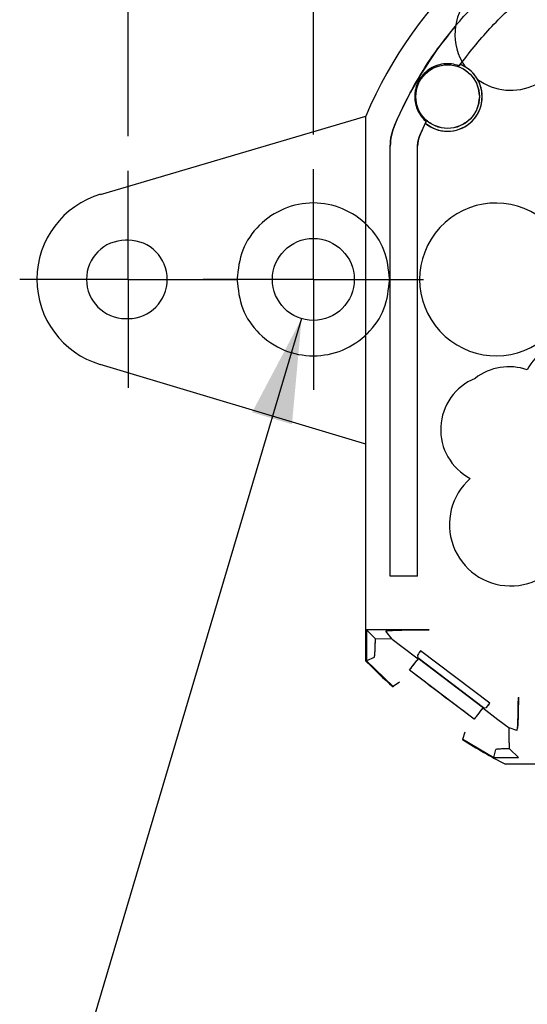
# Model space of a CAD drawing. Header units: inches. Extents: x 0.2 to 11, y 0 to 8.2.
# Tile 10 of 24: x 0.6 to 1.4, y 4.7 to 6.1. Entities that reach past the tile are written whole.
import ezdxf

# ---------------------------------------------------------------- set-up
doc = ezdxf.new("R2010")
doc.units = ezdxf.units.IN
doc.header["$MEASUREMENT"] = 0
doc.linetypes.add('SLD-Center', pattern=[0.75, 0.6, -0.05, 0.05, -0.05])
doc.linetypes.add('SLD-Solid', pattern=[0])
doc.layers.add('CENTER', color=40, linetype='SLD-Center')
doc.layers.add('DIMENSIONS', color=140, linetype='SLD-Solid', lineweight=25)
doc.styles.add('SLDTEXTSTYLE0', font='GOTHIC.TTF', dxfattribs={"width": 0.913})
doc.dimstyles.new('SLDDIMSTYLE1', dxfattribs={"dimtxt": 0.125, "dimasz": 0.15, "dimexe": 0, "dimexo": 0.0625, "dimgap": 0.03125, "dimtad": 0, "dimtih": 1, "dimtoh": 1, "dimrnd": 1e-09, "dimzin": 12, "dimdsep": 46, "dimtxsty": 'SLDTEXTSTYLE0', "dimsah": 1, "dimcen": 0.09, "dimadec": 0, "dimazin": 3, "dimtfac": 1, "dimtofl": 0, "dimtmove": 0, "dimatfit": 3, "dimfxl": 0, "dimfrac": 2, "dimtolj": 1, "dimtzin": 12, "dimarcsym": 0})
doc.dimstyles.new('SLDDIMSTYLE2', dxfattribs={"dimtxt": 0.125, "dimasz": 0.15, "dimexe": 0, "dimexo": 0.0625, "dimgap": 0.03125, "dimtad": 0, "dimtih": 1, "dimtoh": 1, "dimrnd": 1e-09, "dimdsep": 46, "dimtxsty": 'SLDTEXTSTYLE0', "dimsah": 1, "dimcen": 0, "dimadec": 0, "dimazin": 2, "dimtfac": 1, "dimtofl": 0, "dimtmove": 0, "dimatfit": 3, "dimfxl": 0, "dimfrac": 2, "dimtolj": 1, "dimtzin": 12, "dimarcsym": 0})

# ---------------------------------------------------------------- blocks, each defined once
blk = doc.blocks.new('_D')
at = {"layer": 'DIMENSIONS'}
for p, q in [((0.7922, 5.9183), (0.7922, 7.2111)), ((2.604, 5.9183), (2.604, 7.2111)), ((0.7922, 7.0861), (1.3887, 7.0861)), ((1.5364, 7.0852), (1.4984, 7.0852)), ((1.4984, 7.0852), (1.4984, 6.8867)), ((1.8597, 7.0852), (1.8978, 7.0852)), ((1.8978, 7.0852), (1.8978, 6.8867)), ((2.604, 7.0861), (2.0074, 7.0861)), ((1.4984, 6.8867), (1.5364, 6.8867)), ((1.8978, 6.8867), (1.8597, 6.8867))]:
    blk.add_line(p, q, dxfattribs=at)
for points in [[(0.7922, 7.0861), (0.9422, 7.0561), (0.9422, 7.1161)], [(2.604, 7.0861), (2.454, 7.1161), (2.454, 7.0561)]]:
    blk.add_solid(points, dxfattribs=at)
at = {"layer": 'DIMENSIONS', "char_height": 0.125, "attachment_point": 1, "style": 'SLDTEXTSTYLE0'}
for s, insert in [('1.81', (1.5364, 7.2702)), ('46.0', (1.5364, 7.0464))]:
    blk.add_mtext(s, dxfattribs=dict(at, insert=insert))
blk = doc.blocks.new('_D_1')
at = {"layer": 'DIMENSIONS'}
for p, q in [((1.0595, 5.9208), (1.0595, 6.7054)), ((2.3367, 5.9208), (2.3367, 6.7054)), ((1.0595, 6.5804), (1.3887, 6.5804)), ((1.5364, 6.5795), (1.4984, 6.5795)), ((1.4984, 6.5795), (1.4984, 6.381)), ((1.8597, 6.5795), (1.8978, 6.5795)), ((1.8978, 6.5795), (1.8978, 6.381)), ((2.3367, 6.5804), (2.0074, 6.5804)), ((1.4984, 6.381), (1.5364, 6.381)), ((1.8978, 6.381), (1.8597, 6.381))]:
    blk.add_line(p, q, dxfattribs=at)
for points in [[(1.0595, 6.5804), (1.2095, 6.5504), (1.2095, 6.6104)], [(2.3367, 6.5804), (2.1867, 6.6104), (2.1867, 6.5504)]]:
    blk.add_solid(points, dxfattribs=at)
at = {"layer": 'DIMENSIONS', "char_height": 0.125, "attachment_point": 1, "style": 'SLDTEXTSTYLE0'}
for s, insert in [('1.28', (1.5364, 6.7645)), ('32.4', (1.5364, 6.5407))]:
    blk.add_mtext(s, dxfattribs=dict(at, insert=insert))
blk = doc.blocks.new('SW_SYMBOL_HOLE_DEPTH')
at = {"layer": 'DIMENSIONS', "color": 0}
for p, q in [((0, 34.45), (31.5, 34.45)), ((15.75, 34.45), (15.75, 2.95)), ((3.94, 21.85), (15.75, 2.95)), ((27.56, 21.85), (15.75, 2.95))]:
    blk.add_line(p, q, dxfattribs=at)
blk = doc.blocks.new('_D_2')
at = {"layer": 'DIMENSIONS'}
for p, q in [((1.0426, 5.6552), (0.6541, 4.3497)), ((1.7986, 4.5748), (1.7605, 4.5748)), ((1.7605, 4.5748), (1.7605, 4.3764)), ((2.0295, 4.5748), (2.0676, 4.5748)), ((2.0676, 4.5748), (2.0676, 4.3764)), ((1.7605, 4.3764), (1.7986, 4.3764)), ((2.0676, 4.3764), (2.0295, 4.3764)), ((0.6541, 4.3497), (0.9041, 4.3497))]:
    blk.add_line(p, q, dxfattribs=at)
blk.add_solid([(1.0426, 5.6552), (0.9711, 5.52), (1.0286, 5.5028)], dxfattribs=at)
at = {"layer": 'DIMENSIONS', "xscale": 0.00405556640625, "yscale": 0.00405556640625, "zscale": 0.00405556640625}
blk.add_blockref('SW_SYMBOL_HOLE_DEPTH', (1.7638, 4.1673), dxfattribs=at)
at = {"layer": 'DIMENSIONS', "char_height": 0.125, "attachment_point": 1, "style": 'SLDTEXTSTYLE0'}
for s, insert in [('2X ', (0.9705, 4.5361)), ('%%c', (1.2106, 4.5341)), ('0.12', (1.3991, 4.5361)), ('3.0', (1.7986, 4.5361)), (' THRU', (2.1057, 4.5361)), ('0.22[5.6]', (1.0926, 4.3116)), ('0.07[1.8]', (1.9424, 4.3116)), ('%%c', (0.9041, 4.3097))]:
    blk.add_mtext(s, dxfattribs=dict(at, insert=insert))
blk = doc.blocks.new('SW_CENTERMARKSYMBOL_2')
at = {"layer": 'CENTER', "color": 0}
for p, q in [((0, 0.1), (0, 0.1565)), ((0, 0), (0, 0.1)), ((-0.1, 0), (-0.1565, 0)), ((0, 0), (-0.1, 0)), ((0, 0), (0, -0.1)), ((0, 0), (0.1, 0)), ((0.1, 0), (0.1565, 0)), ((0, -0.1), (0, -0.1565))]:
    blk.add_line(p, q, dxfattribs=at)
blk = doc.blocks.new('SW_CENTERMARKSYMBOL_3')
at = {"layer": 'CENTER', "color": 0}
for p, q in [((0, 0.1), (0, 0.1591)), ((0, 0), (0, 0.1)), ((-0.1, 0), (-0.1591, 0)), ((0, 0), (-0.1, 0)), ((0, 0), (0, -0.1)), ((0, 0), (0.1, 0)), ((0.1, 0), (0.1591, 0)), ((0, -0.1), (0, -0.1591))]:
    blk.add_line(p, q, dxfattribs=at)

msp = doc.modelspace()

# ---------------------------------------------------------------- linework, layer by layer
for p, q in [((0.7525, 5.8345), (1.1353, 5.9472)), ((1.1353, 5.1613), (1.1353, 5.9472)), ((1.2131, 5.9193), (1.2223, 5.9396)), ((1.1705, 5.2837), (1.1705, 5.9038)), ((1.2099, 5.2837), (1.2099, 5.9038)), ((0.7922, 5.7683), (0.7886, 5.7683)), ((0.7886, 5.6553), (0.7922, 5.6553)), ((1.1353, 5.4739), (0.7518, 5.5892)), ((1.1353, 5.1613), (1.1353, 5.4739)), ((1.2099, 5.2837), (1.1705, 5.2837)), ((1.136, 5.2064), (1.1491, 5.1933)), ((1.2268, 5.2064), (1.136, 5.2064)), ((1.136, 5.2064), (1.136, 5.1616)), ((1.136, 5.2064), (1.136, 5.1616)), ((1.1731, 5.193), (1.1643, 5.2044)), ((1.1731, 5.193), (1.1491, 5.1933)), ((1.1731, 5.193), (1.1491, 5.1933)), ((1.1731, 5.193), (1.1871, 5.1824)), ((1.1731, 5.193), (1.1871, 5.1824)), ((1.1871, 5.1824), (1.2107, 5.1644)), ((1.3142, 5.1003), (1.2142, 5.176)), ((1.1745, 5.1239), (1.1353, 5.1613)), ((1.1474, 5.1663), (1.136, 5.1616)), ((1.1474, 5.1663), (1.136, 5.1616)), ((1.136, 5.1616), (1.1749, 5.1245)), ((1.2107, 5.1644), (1.209, 5.1621)), ((1.21, 5.1698), (1.2105, 5.1657)), ((1.3053, 5.0939), (1.2105, 5.1657)), ((1.2106, 5.1655), (1.305, 5.0938)), ((1.2107, 5.1644), (1.2106, 5.1655)), ((1.2918, 5.0775), (1.1984, 5.1482)), ((1.184, 5.1306), (1.1749, 5.1245)), ((1.184, 5.1306), (1.1749, 5.1245)), ((1.1749, 5.1245), (1.1745, 5.1239)), ((1.1749, 5.1245), (1.1745, 5.1239)), ((1.304, 5.0937), (1.3023, 5.0915)), ((1.305, 5.0938), (1.304, 5.0937)), ((1.304, 5.0937), (1.3259, 5.0771)), ((1.3053, 5.0939), (1.3093, 5.0944)), ((1.3259, 5.0771), (1.342, 5.0649)), ((1.3259, 5.0771), (1.342, 5.0649)), ((1.2754, 5.0485), (1.2788, 5.0589)), ((1.2754, 5.0485), (1.2788, 5.0589)), ((1.3534, 5.061), (1.342, 5.0649)), ((1.275, 5.0479), (1.2754, 5.0485)), ((1.275, 5.0479), (1.2754, 5.0485)), ((1.2754, 5.0485), (1.3199, 5.0221)), ((1.3199, 5.0221), (1.3229, 5.0335)), ((1.3199, 5.0221), (1.3229, 5.0335)), ((1.3426, 5.0348), (1.3554, 5.0221)), ((1.3199, 5.0221), (1.3554, 5.0221)), ((1.3199, 5.0221), (1.3554, 5.0221)), ((1.4042, 5.0123), (1.3368, 5.0123)), ((2.0593, 5.0123), (1.3368, 5.0123))]:
    msp.add_line(p, q)
for centre, radius in [((1.2532, 5.9755), 0.0459), ((1.0595, 5.7118), 0.0591)]:
    msp.add_circle(centre, radius)
for centre, radius, start, end in [((1.6981, 5.7118), 0.6101, 105.8805, 157.3028), ((1.3445, 6.0653), 0.0807, 98.539, 171.461), ((1.3445, 6.0653), 0.0807, 233.555, 60.6851), ((1.6981, 5.7118), 0.5669, 139.8531, 156.8319), ((1.3445, 6.0653), 0.0807, 171.461, 209.3149), ((1.6981, 5.7118), 0.5276, 143.4698, 144.2625), ((1.3445, 6.0653), 0.0807, 209.3149, 215.4486), ((1.2532, 5.9755), 0.05, 59.2157, 68.5915), ((1.2532, 5.9755), 0.05, 29.7879, 59.2157), ((1.2532, 5.9755), 0.0474, 149.6355, 229.2598), ((1.2532, 5.9755), 0.05, 230.0794, 29.7879), ((1.6981, 5.7118), 0.5276, 154.4084, 156.8319), ((1.2493, 5.9038), 0.0787, 156.8319, 180), ((1.2493, 5.9038), 0.0394, 156.8319, 180), ((0.7886, 5.7118), 0.128, 106.399, 253.2565), ((1.3231, 5.7118), 0.1102, 51.8414, 308.1586), ((0.7886, 5.7118), 0.0565, 90, 270), ((0.7922, 5.7118), 0.0565, 270, 90), ((1.4252, 5.5543), 0.063, 117.8115, 154.6671), ((1.3418, 5.5061), 0.0797, 70.564, 127.805), ((1.323, 5.4952), 0.0797, 112.195, 242.2774), ((1.3445, 5.3582), 0.0886, 131.4116, 337.5847), ((1.6981, 5.7118), 0.7872, 224.3623, 228.3083), ((1.6981, 5.7118), 0.7865, 224.3832, 228.3043), ((1.6981, 5.7118), 0.7872, 237.4876, 242.6845), ((1.6981, 5.7118), 0.7865, 237.4916, 241.2654)]:
    msp.add_arc(centre, radius, start, end)
for centre, major_axis, ratio, start_param, end_param in [((1.2295, 5.2044), (0.0652, -0.0001), 0.03162, 1.612566, 3.165909), ((1.2337, 5.2012), (0.0237, 0.0314), 0.017455, 2.51341, 3.124114), ((1.333, 5.1258), (0.0237, 0.0314), 0.017455, 3.15902, 3.777813), ((1.3533, 5.1104), (-0.0001, 0.0494), 0.04171, 3.127326, 4.680669)]:
    msp.add_ellipse(centre, major_axis=major_axis, ratio=ratio, start_param=start_param, end_param=end_param)
for points in [[(1.1769, 5.9348), (1.1875, 5.9573), (1.2088, 6.0024), (1.2518, 6.0637), (1.3014, 6.1198), (1.3402, 6.151), (1.3596, 6.1666)], [(1.2699, 6.0199), (1.2842, 6.0382), (1.3128, 6.0748), (1.3641, 6.1225), (1.4027, 6.1484), (1.422, 6.1613)], [(1.2699, 6.0199), (1.2662, 6.021), (1.2589, 6.0232), (1.2473, 6.023), (1.2361, 6.0203), (1.226, 6.0149), (1.2173, 6.0072), (1.2108, 5.9977), (1.2066, 5.987), (1.2061, 5.9794), (1.2058, 5.9755)], [(1.2073, 5.9755), (1.208, 5.9815), (1.2094, 5.9936), (1.22, 6.0088), (1.2352, 6.019), (1.2532, 6.0226), (1.2712, 6.019), (1.2864, 6.0088), (1.297, 5.9936), (1.2984, 5.9815), (1.2991, 5.9755)], [(1.3032, 5.9755), (1.3028, 5.9805), (1.3019, 5.9905), (1.295, 6.0041), (1.2849, 6.0154), (1.2759, 6.0199), (1.2714, 6.0221)], [(1.2058, 5.9755), (1.206, 5.9721), (1.2064, 5.9654), (1.2098, 5.9557), (1.215, 5.9468), (1.2198, 5.942), (1.2223, 5.9396)], [(1.2991, 5.9755), (1.2984, 5.9695), (1.297, 5.9575), (1.2864, 5.9423), (1.2712, 5.9321), (1.2532, 5.9285), (1.2352, 5.9321), (1.22, 5.9423), (1.2094, 5.9575), (1.208, 5.9695), (1.2073, 5.9755)], [(1.2211, 5.9372), (1.225, 5.9345), (1.2327, 5.929), (1.2467, 5.9253), (1.2609, 5.9255), (1.2746, 5.9296), (1.2866, 5.9375), (1.2959, 5.9483), (1.302, 5.9614), (1.3028, 5.9708), (1.3032, 5.9755)], [(1.1705, 5.9038), (1.1708, 5.9092), (1.1713, 5.9198), (1.175, 5.9298), (1.1769, 5.9348)], [(1.2099, 5.9038), (1.21, 5.9065), (1.2103, 5.9118), (1.2121, 5.9168), (1.2131, 5.9193)], [(1.1697, 5.7118), (1.1681, 5.7262), (1.1648, 5.755), (1.1393, 5.7917), (1.1028, 5.8163), (1.0595, 5.8249), (1.0162, 5.8163), (0.9797, 5.7917), (0.9542, 5.755), (0.9509, 5.7262), (0.9493, 5.7118)], [(0.9493, 5.7118), (0.9509, 5.6973), (0.9542, 5.6685), (0.9797, 5.6318), (1.0162, 5.6073), (1.0595, 5.5987), (1.1028, 5.6073), (1.1393, 5.6318), (1.1648, 5.6685), (1.1681, 5.6973), (1.1697, 5.7118)], [(1.2142, 5.176), (1.213, 5.1743), (1.2105, 5.1708), (1.2102, 5.1701), (1.21, 5.1698)], [(1.3093, 5.0944), (1.3096, 5.0947), (1.3102, 5.0953), (1.3129, 5.0986), (1.3142, 5.1003)]]:
    msp.add_open_spline(points, degree=3)
for points, knots in [([(1.1643, 5.2044), (1.1645, 5.2045), (1.1647, 5.2048), (1.1682, 5.2052), (1.1739, 5.2055), (1.1853, 5.206), (1.2033, 5.2064), (1.2189, 5.2064), (1.2268, 5.2064)], [0, 0, 0, 0, 0.090892, 0.185851, 0.297501, 0.421943, 0.706462, 1, 1, 1, 1]), ([(1.1474, 5.1663), (1.1476, 5.1668), (1.1479, 5.1677), (1.1485, 5.1742), (1.1489, 5.183), (1.149, 5.1903), (1.1491, 5.1933)], [0, 0, 0, 0, 0.231487, 0.462022, 0.780684, 1, 1, 1, 1]), ([(1.1474, 5.1663), (1.1476, 5.1668), (1.148, 5.1679), (1.1485, 5.1745), (1.1489, 5.183), (1.149, 5.1898), (1.1491, 5.1933)], [0, 0, 0, 0, 0.249528, 0.499715, 0.739147, 1, 1, 1, 1]), ([(1.1984, 5.1482), (1.2009, 5.1516), (1.2044, 5.156), (1.208, 5.1609), (1.209, 5.1621)], [0, 0, 0, 0, 0.737471, 1, 1, 1, 1]), ([(1.1984, 5.1482), (1.2001, 5.1504), (1.2035, 5.1549), (1.2071, 5.1597), (1.209, 5.1621)], [0, 0, 0, 0, 0.4998409, 1, 1, 1, 1]), ([(1.2918, 5.0775), (1.2707, 5.0931), (1.2393, 5.1164), (1.2085, 5.1404), (1.1984, 5.1482)], [0, 0, 0, 0, 0.6719962, 1, 1, 1, 1]), ([(1.3554, 5.1089), (1.3554, 5.1028), (1.3553, 5.0906), (1.3549, 5.0769), (1.3545, 5.0684), (1.3543, 5.0657), (1.3541, 5.0644)], [0, 0, 0, 0, 0.341849, 0.689345, 0.852397, 1, 1, 1, 1]), ([(1.3023, 5.0915), (1.2996, 5.0879), (1.296, 5.0831), (1.2927, 5.0787), (1.2918, 5.0775)], [0, 0, 0, 0, 0.736362, 1, 1, 1, 1]), ([(1.3023, 5.0915), (1.3005, 5.0891), (1.2968, 5.0842), (1.2935, 5.0798), (1.2918, 5.0775)], [0, 0, 0, 0, 0.500159, 1, 1, 1, 1]), ([(1.3426, 5.0348), (1.3425, 5.0391), (1.3421, 5.048), (1.342, 5.059), (1.342, 5.0649)], [0, 0, 0, 0, 0.4750221, 1, 1, 1, 1]), ([(1.3426, 5.0348), (1.3425, 5.0393), (1.3421, 5.0482), (1.342, 5.0593), (1.342, 5.0649)], [0, 0, 0, 0, 0.500298, 1, 1, 1, 1]), ([(1.3426, 5.0348), (1.3385, 5.0347), (1.3318, 5.0345), (1.3255, 5.0341), (1.3232, 5.0338), (1.323, 5.0336), (1.3229, 5.0335)], [0, 0, 0, 0, 0.43531, 0.695646, 0.907684, 1, 1, 1, 1]), ([(1.3426, 5.0348), (1.3379, 5.0347), (1.3307, 5.0345), (1.324, 5.034), (1.3233, 5.0337), (1.3229, 5.0335)], [0, 0, 0, 0, 0.499228, 0.761785, 1, 1, 1, 1])]:
    msp.add_open_spline(points, degree=3, knots=knots)

# ---------------------------------------------------------------- block references
at = {"layer": 'CENTER'}
for name, p in [('SW_CENTERMARKSYMBOL_2', (0.7922, 5.7118)), ('SW_CENTERMARKSYMBOL_3', (1.0595, 5.7118))]:
    msp.add_blockref(name, p, dxfattribs=at)

# ---------------------------------------------------------------- dimensions: what is measured, and where the dimension line sits
at = {"layer": 'DIMENSIONS'}
for base, p1, p2, picture, middle in [((2.604, 7.0861), (0.7922, 5.8683), (2.604, 5.8683), '_D', (1.6981, 7.0861)), ((2.3367, 6.5804), (1.0595, 5.8708), (2.3367, 5.8708), '_D_1', (1.6981, 6.5804))]:
    dim = msp.add_linear_dim(base=base, p1=p1, p2=p2, dimstyle='SLDDIMSTYLE1', dxfattribs=at)
    dim.commit()
    dim.dimension.update_dxf_attribs({"geometry": picture, "text_midpoint": middle, "dimtype": 160})
dim = msp.add_diameter_dim_2p(p1=(1.0763, 5.7684), p2=(1.0426, 5.6552), text='2X <> THRU\\P%%c0.22[5.6]{\\fGDT;x}0.07[1.8]\\P', dimstyle='SLDDIMSTYLE2', dxfattribs=at)
dim.commit()
dim.dimension.update_dxf_attribs({"geometry": '_D_2', "text_midpoint": (1.7588, 4.3751), "dimtype": 163})

doc.saveas('drawing.dxf')
